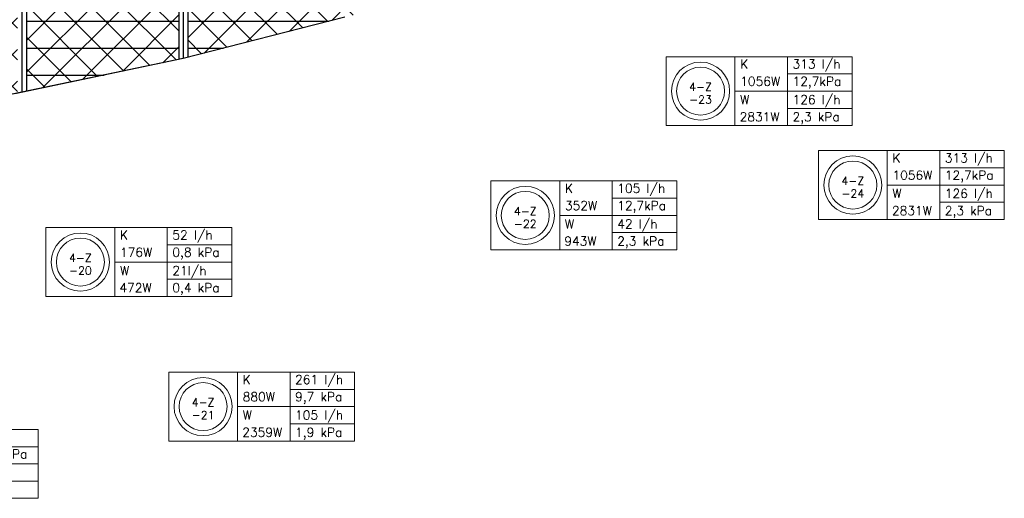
# Model space of a CAD drawing. Extents: x 51386 to 741080, y -643930 to -279818.
# Tile 22 of 34: x 366126 to 377105, y -329681 to -324343. Entities that reach past the tile are written whole.
import ezdxf
from ezdxf.enums import TextEntityAlignment as Align

# ---------------------------------------------------------------- set-up
doc = ezdxf.new("R2010")
doc.units = 0
doc.header["$LTSCALE"] = 25
for name, color, linetype in [('000Vermogens2', 7, 'CONTINUOUS'), ('0010CL', 2, 'CONTINUOUS'), ('KP-bandraster', 5, 'CONTINUOUS'), ('KP-Lucht aanvoer', 6, 'CONTINUOUS'), ('KP-Oppervlak', 3, 'CONTINUOUS'), ('KP-panelen', 1, 'CONTINUOUS')]:
    doc.layers.add(name, color=color, linetype=linetype)
doc.layers.add('KP-Aluminium', color=8, linetype='CONTINUOUS', lineweight=18)
doc.styles.add('VERWOL-1', font='ROMANS.SHX')

# ---------------------------------------------------------------- blocks, each defined once
blk = doc.blocks.new('A$C53E5764B')
at = {"layer": 'KP-Aluminium', "linetype": 'Continuous'}
h = blk.add_hatch(dxfattribs=at)
h.set_pattern_fill('ANSI37', color=256, scale=2000)
h.set_pattern_definition([(45, (-195930.18, 268705.72), (-176.7767, 176.7767), []), (135, (-195930.18, 268705.72), (-176.7767, -176.7767), [])])
h.paths.add_polyline_path([(21550, -9600), (19850, -9600), (19850, -12045), (21550, -12158)])
h.paths.add_polyline_path([(23350, -9600), (21650, -9600), (21650, -12165), (23350, -12225)])
h.paths.add_polyline_path([(25150, -9600), (23450, -9600), (23450, -12228), (23474, -12229), (25150, -12262)])
h.paths.add_polyline_path([(26950, -9600), (25250, -9600), (25250, -12264), (26950, -12216)])
h.paths.add_polyline_path([(27050, -12213), (28750, -12165), (28750, -9600), (27050, -9600)])
h.paths.add_polyline_path([(28850, -12159), (30550, -12013), (30550, -9600), (28850, -9600)])
h.paths.add_polyline_path([(32350, -9600), (30650, -9600), (30650, -12004), (32350, -11858)])
h.paths.add_polyline_path([(34150, -9600), (32450, -9600), (32450, -11850), (34150, -11607)])
h.paths.add_polyline_path([(35950, -9600), (34250, -9600), (34250, -11592), (35950, -11349), (35950, -11349)])
h.paths.add_polyline_path([(37721, -11008), (37750, -11001), (37750, -9600), (36050, -9600), (36050, -11330)])
h.paths.add_polyline_path([(37850, -9600), (37850, -10980), (39550, -10625), (39550, -9600)])
h.paths.add_polyline_path([(41350, -10168), (41350, -9600), (39650, -9600), (39650, -10602)])
h.paths.add_polyline_path([(43151, -9671), (43151, -9600), (41451, -9600), (41451, -10142)])
h.paths.add_polyline_path([(19750, -9600), (18050, -9600), (18050, -11861), (19741, -12037), (19750, -12038)])
h.paths.add_polyline_path([(17950, -9600), (16250, -9600), (16250, -11619), (17929, -11848), (17950, -11851)])
h.paths.add_polyline_path([(16150, -9600), (14450, -9600), (14450, -11349), (16150, -11605), (16150, -11605)])
h.paths.add_polyline_path([(12650, -9600), (12650, -11007), (14350, -11330), (14350, -9600)])
h.paths.add_polyline_path([(12550, -9600), (10850, -9600), (10850, -10633), (11244, -10733), (12524, -10983), (12550, -10988)])
h.paths.add_polyline_path([(10750, -9600), (9050, -9600), (9050, -10180), (9078, -10188), (10750, -10608)])
h.paths.add_polyline_path([(6991, -9600), (8950, -10152), (8950, -9600)])
for p, q in [((37850, -9600), (37850, -10980)), ((39550, -9600), (39550, -10625)), ((39650, -9600), (39650, -10602)), ((41400, -10156), (39600, -10615)), ((39600, -10615), (37721, -11008))]:
    blk.add_line(p, q, dxfattribs=at)

msp = doc.modelspace()

# ---------------------------------------------------------------- linework, layer by layer
at = {"layer": '000Vermogens2', "linetype": 'Continuous', "lineweight": 0}
for p, q in [((373333.7, -324756.3), (373333.7, -325524.1)), ((373333.7, -324756.3), (375406.6, -324756.3)), ((374101.6, -324756.3), (374101.6, -325524.1)), ((374686.8, -325140.2), (374686.8, -324756.3)), ((375406.6, -324756.3), (375406.6, -325524.1)), ((374686.8, -324948.2), (375406.6, -324948.2)), ((374101.6, -325140.2), (375406.6, -325140.2)), ((374686.8, -325140.2), (374686.8, -325524.1)), ((374686.8, -325332.2), (375406.6, -325332.2)), ((373333.7, -325524.1), (375406.6, -325524.1)), ((375031.9, -325803.1), (375031.9, -326571)), ((375031.9, -325803.1), (377104.8, -325803.1)), ((375799.8, -325803.1), (375799.8, -326571)), ((376385, -326187.1), (376385, -325803.1)), ((377104.8, -325803.1), (377104.8, -326571)), ((376385, -325995.1), (377104.8, -325995.1)), ((371379.1, -326142.3), (371379.1, -326910.2)), ((371379.1, -326142.3), (373452, -326142.3)), ((372147, -326142.3), (372147, -326910.2)), ((372732.3, -326526.3), (372732.3, -326142.3)), ((373452, -326142.3), (373452, -326910.2)), ((375799.8, -326187.1), (377104.8, -326187.1)), ((376385, -326187.1), (376385, -326571)), ((372732.3, -326334.3), (373452, -326334.3)), ((376385, -326379), (377104.8, -326379)), ((372147, -326526.3), (373452, -326526.3)), ((372732.3, -326526.3), (372732.3, -326910.2)), ((375031.9, -326571), (377104.8, -326571)), ((366418.3, -326662.6), (366418.3, -327430.4)), ((366418.3, -326662.6), (368491.2, -326662.6)), ((367186.2, -326662.6), (367186.2, -327430.4)), ((367771.4, -327046.5), (367771.4, -326662.6)), ((368491.2, -326662.6), (368491.2, -327430.4)), ((372732.3, -326718.2), (373452, -326718.2)), ((367771.4, -326854.5), (368491.2, -326854.5)), ((371379.1, -326910.2), (373452, -326910.2)), ((367186.2, -327046.5), (368491.2, -327046.5)), ((367771.4, -327046.5), (367771.4, -327430.4)), ((367771.4, -327238.4), (368491.2, -327238.4)), ((366418.3, -327430.4), (368491.2, -327430.4)), ((367787.1, -328274.1), (367787.1, -329042)), ((367787.1, -328274.1), (369860, -328274.1)), ((368555, -328274.1), (368555, -329042)), ((369140.2, -328658), (369140.2, -328274.1)), ((369860, -328274.1), (369860, -329042)), ((369140.2, -328466.1), (369860, -328466.1)), ((368555, -328658), (369860, -328658)), ((369140.2, -328658), (369140.2, -329042)), ((364257.8, -328913), (366330.7, -328913)), ((366330.7, -328913), (366330.7, -329680.9)), ((369140.2, -328850), (369860, -328850)), ((367787.1, -329042), (369860, -329042)), ((365610.9, -329105), (366330.7, -329105)), ((365025.7, -329296.9), (366330.7, -329296.9)), ((365610.9, -329488.9), (366330.7, -329488.9)), ((364257.8, -329680.9), (366330.7, -329680.9))]:
    msp.add_line(p, q, dxfattribs=at)
for centre, radius in [((373717.6, -325140.2), 324.2), ((373717.6, -325140.2), 267.6), ((375415.8, -326187.1), 324.2), ((375415.8, -326187.1), 267.6), ((371763.1, -326526.3), 324.2), ((371763.1, -326526.3), 267.6), ((366802.3, -327046.5), 324.2), ((366802.3, -327046.5), 267.6), ((368171, -328658), 324.2), ((368171, -328658), 267.6)]:
    msp.add_circle(centre, radius, dxfattribs=at)
at = {"layer": '0010CL', "linetype": 'Continuous'}
for p, q in [((366149.9, -313711.1), (366149.9, -325153.2)), ((367949.9, -313711.1), (367949.9, -324775.6))]:
    msp.add_line(p, q, dxfattribs=at)
at = {"layer": 'KP-bandraster', "linetype": 'Continuous'}
for p, q in [((366199.9, -313711.1), (366199.9, -325142.7)), ((367899.9, -313711.1), (367899.9, -324786.1)), ((367999.9, -313711.1), (367999.9, -324762.9))]:
    msp.add_line(p, q, dxfattribs=at)
at = {"layer": 'KP-Oppervlak', "linetype": 'Continuous'}
for p, q in [((369749.9, -324316.5), (367949.9, -324775.6)), ((367949.9, -324775.6), (366149.9, -325153.2)), ((366149.9, -325153.2), (364351.5, -325502.7))]:
    msp.add_line(p, q, dxfattribs=at)
at = {"layer": 'KP-panelen', "linetype": 'Continuous'}
for p, q in [((366199.9, -324361), (367899.9, -324361)), ((367999.9, -324361), (369575.6, -324361)), ((366199.9, -324661), (367899.9, -324661)), ((367999.9, -324661), (368399.4, -324661)), ((366199.9, -324961), (367066.1, -324961))]:
    msp.add_line(p, q, dxfattribs=at)

# ---------------------------------------------------------------- block references
at = {"layer": 'KP-Lucht aanvoer', "linetype": 'Continuous'}
msp.add_blockref('A$C53E5764B', (328349.9, -314161), dxfattribs=at)

# ---------------------------------------------------------------- texts
at = {"layer": '000Vermogens2', "linetype": 'Continuous', "lineweight": 0, "style": 'VERWOL-1'}
for s, p in [('K', (374159.3, -324888.3)), ('313 l/h', (374743.1, -324888.3)), ('1056W', (374159.3, -325080.3)), ('12,7kPa', (374743.1, -325080.3)), ('W', (374159.3, -325284.7)), ('126 l/h', (374743.1, -325284.7)), ('2831W', (374153.2, -325476.6)), ('2,3 kPa', (374743.1, -325476.6)), ('K', (375857.5, -325935.2)), ('313 l/h', (376441.3, -325935.2)), ('1056W', (375857.5, -326127.2)), ('12,7kPa', (376441.3, -326127.2)), ('K', (372204.8, -326274.4)), ('105 l/h', (372788.5, -326274.4)), ('W', (375857.5, -326331.5)), ('126 l/h', (376441.3, -326331.5)), ('352W', (372204.8, -326466.4)), ('12,7kPa', (372788.5, -326466.4)), ('2831W', (375851.4, -326523.5)), ('2,3 kPa', (376441.3, -326523.5)), ('W', (372204.8, -326670.7)), ('42 l/h', (372788.5, -326670.7)), ('K', (367244, -326794.6)), ('52 l/h', (367827.7, -326794.6)), ('943W', (372198.7, -326862.7)), ('2,3 kPa', (372788.5, -326862.7)), ('176W', (367244, -326986.6)), ('0,8 kPa', (367827.7, -326986.6)), ('W', (367244, -327190.9)), ('21l/h', (367827.7, -327190.9)), ('472W', (367237.8, -327382.9)), ('0,4 kPa', (367827.7, -327382.9)), ('K', (368612.7, -328406.2)), ('261 l/h', (369196.5, -328406.2)), ('880W', (368612.7, -328598.2)), ('9,7 kPa', (369196.5, -328598.2)), ('W', (368612.7, -328802.5)), ('105 l/h', (369196.5, -328802.5)), ('2359W', (368606.6, -328994.5)), ('1,9 kPa', (369196.5, -328994.5)), ('12,7kPa', (365667.2, -329237))]:
    msp.add_text(s, height=100, dxfattribs=at).set_placement(p)
for s, p in [('4-Z', (373717.6, -325092.9)), ('-23', (373717.6, -325234.8)), ('4-Z', (375415.8, -326139.8)), ('-24', (375415.8, -326281.6)), ('4-Z', (371763.1, -326479)), ('-22', (371763.1, -326620.9)), ('4-Z', (366802.3, -326999.2)), ('-20', (366802.3, -327141.1)), ('4-Z', (368171, -328610.8)), ('-21', (368171, -328752.6))]:
    msp.add_text(s, height=90, dxfattribs=at).set_placement(p, align=Align.MIDDLE_CENTER)

doc.saveas('drawing.dxf')
